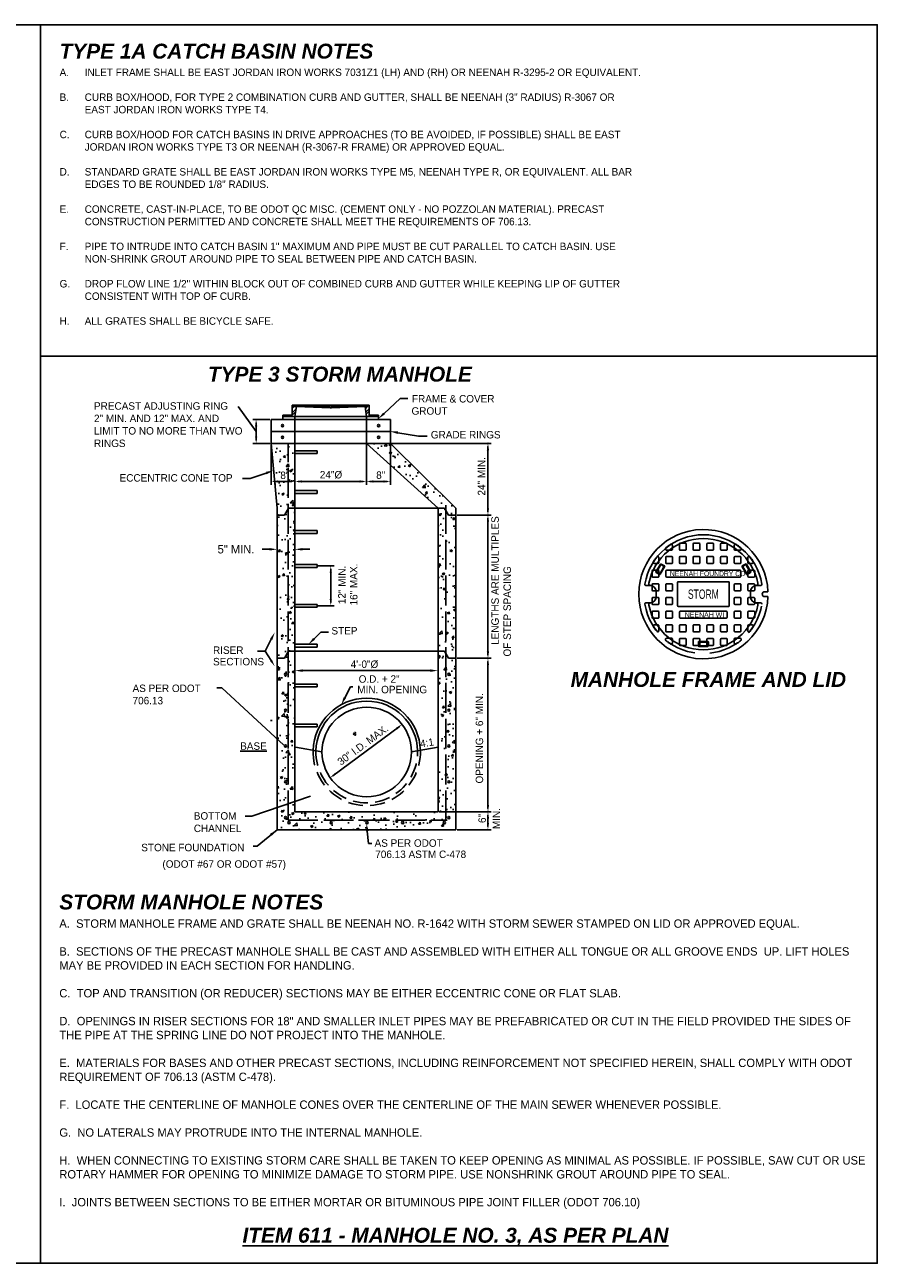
# Model space of a CAD drawing. Header units: feet. Extents: x 6 to 231, y 4 to 30.
# Tile 47 of 67: x 115 to 129, y 4 to 24. Entities that reach past the tile are written whole.
import ezdxf
from ezdxf.enums import TextEntityAlignment as Align

# ---------------------------------------------------------------- set-up
doc = ezdxf.new("R2010")
doc.units = ezdxf.units.FT
doc.header["$MEASUREMENT"] = 0
for name, pattern in [('DASHED', [0.75, 0.5, -0.25]), ('HIDDEN', [0.375, 0.25, -0.125]), ('REBAR', [0.58, 0.5, -0.08])]:
    doc.linetypes.add(name, pattern=pattern)
doc.layers.add('COLUMNS', color=6, linetype='Continuous', plot=False)
for name, color, linetype in [('DETAILS', 1, 'Continuous'), ('HIDDEN', 1, 'DASHED'), ('P-HATCH', 247, 'Continuous'), ('SH_Border', 7, 'Continuous'), ('SH_Data', 7, 'Continuous'), ('text', 9, 'Continuous'), ('TOP', 3, 'Continuous')]:
    doc.layers.add(name, color=color, linetype=linetype)
doc.styles.add('HOLLOW', font='HOLLOW', dxfattribs={"width": 0.8, "height": 0.875})
doc.styles.add('Slanted-Normal', font='font31.shx', dxfattribs={"height": 0.14})
doc.styles.get("Standard").update_dxf_attribs({"font": 'arial.ttf'})
doc.dimstyles.new('COEC', dxfattribs={"dimscale": 13.9, "dimtxt": 0.18, "dimasz": 0.18, "dimexe": 0.18, "dimexo": 0.0625, "dimgap": 0.09, "dimtad": 1, "dimzin": 0, "dimdsep": 46, "dimtxsty": 'Standard', "dimcen": 0.09, "dimclrd": 256, "dimclre": 256, "dimclrt": 256, "dimaunit": 1, "dimadec": 4, "dimazin": 0, "dimtfac": 1, "dimtofl": 0, "dimtmove": 0, "dimatfit": 3, "dimfxl": 1, "dimtolj": 1, "dimtzin": 0, "dimlwd": -1, "dimlwe": -1, "dimarcsym": 0})
doc.dimstyles.get("Standard").update_dxf_attribs({"dimtxt": 0.18, "dimasz": 0.18, "dimexe": 0.18, "dimexo": 0.0625, "dimgap": 0.09, "dimtad": 0, "dimtih": 1, "dimtoh": 1, "dimdec": 4, "dimzin": 0, "dimdsep": 46, "dimtxsty": 'Standard', "dimcen": 0.09, "dimadec": 0, "dimazin": 0, "dimtfac": 1, "dimtdec": 4, "dimtofl": 0, "dimtmove": 0, "dimatfit": 3, "dimfxl": 1, "dimtolj": 1, "dimtzin": 0, "dimarcsym": 0})
pattern_1 = [(50, (-154.33484, 204.42735), (0.38424653, -0.03361722), [0.04017857, -0.4419643]), (355, (-154.33484, 204.42735), (-0.07433107, 0.40296007), [0.03214286, -0.35357143]), (100.4514, (-154.3028, 204.42455), (0.30991574, 0.3693426), [0.03414653, -0.37561185]), (46.1842, (-154.33484, 204.5345), (0.5717363, -0.0886709), [0.0602679, -0.6629464]), (96.6356, (-154.2872, 204.5271), (0.5007122, 0.5218489), [0.0512198, -0.5634177]), (351.1842, (-154.33484, 204.5345), (0.5007118, 0.5218493), [0.0482143, -0.5303571]), (21, (-154.28127, 204.5077), (0.31977164, -0.2156887), [0.04017857, -0.4419643]), (326, (-154.28127, 204.5077), (0.1303475, 0.38847324), [0.03214286, -0.35357143]), (71.4514, (-154.25462, 204.48974), (0.45011927, 0.1727842), [0.03414653, -0.37561185]), (37.5, (-154.33484, 204.42735), (0.00651421, 0.178335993), [0, -0.34928571, 0, -0.35892857, 0, -0.35491071]), (7.5, (-154.33484, 204.42735), (0.14093011, 0.21129199), [0, -0.20464286, 0, -0.34125, 0, -0.13526786]), (327.5, (-154.4543, 204.42735), (0.285976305, -0.01208297), [0, -0.13392857, 0, -0.41785714, 0, -0.55446429]), (317.5, (-154.50787, 204.42735), (0.31242116, 0.05362767), [0, -0.17410714, 0, -0.2775, 0, -0.39375])]

# ---------------------------------------------------------------- blocks, each defined once
blk = doc.blocks.new('BCOPE', base_point=(0, 10))
at = {"layer": 'SH_Data'}
for p, q in [((0.69, 11.94), (0.69, 10.81)), ((1.94, 12.06), (0.82, 12.06)), ((0.82, 10.69), (1.94, 10.69)), ((2.07, 10.81), (2.07, 11.94))]:
    blk.add_line(p, q, dxfattribs=at)
for centre, start, end in [((0.82, 11.94), 90, 180), ((0.82, 10.81), 180, 270), ((1.94, 11.94), 0, 90), ((1.94, 10.81), 270, 0)]:
    blk.add_arc(centre, 0.125, start, end, dxfattribs=at)
blk = doc.blocks.new('*D28')
at = {"layer": 'Defpoints', "color": 0, "transparency": 16777216}
for p in [(119.411, 15.596), (119.411, 15.586), (119.711, 15.596)]:
    blk.add_point(p, dxfattribs=at)
at = {"layer": 'text', "color": 0, "lineweight": -2, "transparency": 16777216}
for p, q in [((119.286, 15.586), (119.161, 15.586)), ((119.836, 15.586), (119.961, 15.586)), ((119.411, 15.533), (119.411, 15.406)), ((119.711, 15.533), (119.711, 15.406))]:
    blk.add_line(p, q, dxfattribs=at)
at = {"layer": 'text', "color": 0, "transparency": 16777216}
for points in [[(119.286, 15.607), (119.286, 15.565), (119.411, 15.586)], [(119.836, 15.607), (119.836, 15.565), (119.711, 15.586)]]:
    blk.add_solid(points, dxfattribs=at)
at = {"layer": 'text', "color": 0, "transparency": 16777216, "insert": (118.724, 15.586), "char_height": 0.14, "attachment_point": 5, "style": 'Slanted-Normal'}
blk.add_mtext('\\A1;5" MIN.', dxfattribs=at)

msp = doc.modelspace()

# ---------------------------------------------------------------- hatches: boundary and pattern name
at = {"layer": 'P-HATCH'}
h = msp.add_hatch(dxfattribs=at)
h.set_pattern_fill('AR-CONC', color=247, scale=0.053571)
h.set_pattern_definition(pattern_1)
h.paths.add_polyline_path([(119.59587, 17.3604), (119.31145, 17.3604), (119.41145, 16.27796), (119.41145, 16.1604), (119.53899, 16.1604), (119.59587, 16.2624)])
h = msp.add_hatch(dxfattribs=at)
h.set_pattern_fill('AR-CONC', color=247, scale=0.053571)
h.set_pattern_definition(pattern_1)
h.paths.add_polyline_path([(121.31145, 17.3604), (120.91145, 17.3604), (122.11145, 16.27796), (122.21834, 16.27796), (122.2839, 16.1604), (122.41145, 16.1604), (122.41145, 16.27796)])
h.paths.add_polyline_path([(122.41145, 16.1604), (122.2839, 16.1604), (122.2417, 16.23608), (122.2417, 13.83608), (122.2839, 13.7604), (122.41145, 13.7604)])
h.paths.add_polyline_path([(122.2417, 16.23608), (122.21834, 16.27796), (122.11145, 16.27796), (122.11145, 13.87796), (122.21834, 13.87796), (122.2417, 13.83608)])
h.paths.add_polyline_path([(122.41145, 13.7604), (122.2839, 13.7604), (122.2417, 13.83608), (122.2417, 11.04616), (119.59587, 11.04616), (119.59587, 13.8624), (119.53899, 13.7604), (119.41145, 13.7604), (119.41145, 10.88748), (122.41145, 10.88748)])
h.paths.add_polyline_path([(122.30994, 13.49074, -1), (122.27244, 13.49074, -1)], flags=16)
h.paths.add_polyline_path([(122.30994, 12.89074, -1), (122.27244, 12.89074, -1)], flags=16)
h.paths.add_polyline_path([(122.30994, 12.29074, -1), (122.27244, 12.29074, -1)], flags=16)
h.paths.add_polyline_path([(122.30994, 11.69074, -1), (122.27244, 11.69074, -1)], flags=16)
h.paths.add_polyline_path([(122.30994, 11.09074, -1), (122.27244, 11.09074, -1)], flags=16)
h.paths.add_polyline_path([(122.23379, 11.00759, -1), (122.19629, 11.00759, -1)], flags=16)
h.paths.add_polyline_path([(121.53753, 11.00721, -1), (121.50003, 11.00721, -1)], flags=16)
h.paths.add_polyline_path([(119.57174, 13.49074, -1), (119.53424, 13.49074, -1)], flags=16)
h.paths.add_polyline_path([(119.57174, 12.89074, -1), (119.53424, 12.89074, -1)], flags=16)
h.paths.add_polyline_path([(120.93753, 11.00721, -1), (120.90003, 11.00721, -1)], flags=16)
h.paths.add_polyline_path([(119.57174, 12.29074, -1), (119.53424, 12.29074, -1)], flags=16)
h.paths.add_polyline_path([(120.33753, 11.00721, -1), (120.30003, 11.00721, -1)], flags=16)
h.paths.add_polyline_path([(119.57174, 11.69074, -1), (119.53424, 11.69074, -1)], flags=16)
h.paths.add_polyline_path([(119.57174, 11.09074, -1), (119.53424, 11.09074, -1)], flags=16)
h.paths.add_polyline_path([(119.63116, 11.00759, -1), (119.59366, 11.00759, -1)], flags=16)
h.paths.add_polyline_path([(122.2417, 13.83608), (122.21834, 13.87796), (122.11145, 13.87796), (122.11145, 11.18748), (119.71145, 11.18748), (119.71145, 13.87796), (119.60455, 13.87796), (119.59587, 13.8624), (119.59587, 11.04616), (122.2417, 11.04616)])
h.paths.add_polyline_path([(119.59587, 16.2624), (119.53899, 16.1604), (119.41145, 16.1604), (119.41145, 13.7604), (119.53899, 13.7604), (119.59587, 13.8624)])
h.paths.add_polyline_path([(119.71145, 16.27796), (119.60455, 16.27796), (119.59587, 16.2624), (119.59587, 13.8624), (119.60455, 13.87796), (119.71145, 13.87796)])
h.paths.add_polyline_path([(119.71145, 17.3604), (119.59587, 17.3604), (119.59587, 16.2624), (119.60455, 16.27796), (119.71145, 16.27796)])
h.paths.add_polyline_path([(119.59587, 17.3604), (119.31145, 17.3604), (119.41145, 16.27796), (119.41145, 16.1604), (119.53899, 16.1604), (119.59587, 16.2624)])

# ---------------------------------------------------------------- linework, layer by layer
at = {"layer": 'COLUMNS', "color": 3}
msp.add_lwpolyline([(99.09752, 3.62445), (99.09752, 24.37445), (129.47252, 24.37445), (129.47252, 3.62445)], close=True, dxfattribs=at)
at = {"layer": 'DETAILS'}
for p, q in [((119.6655, 17.8324), (119.6655, 18.00161)), ((119.6655, 18.00161), (120.95737, 18.00161)), ((119.6895, 17.97761), (119.6895, 18.00161)), ((119.6895, 17.97761), (120.29943, 17.97761)), ((119.71145, 17.8084), (119.7375, 17.97761)), ((119.7375, 17.97761), (120.29943, 17.95361)), ((120.29943, 17.97761), (120.29943, 17.95361)), ((120.29943, 17.95361), (120.32343, 17.95361)), ((120.32343, 17.97761), (120.32343, 17.95361)), ((120.32343, 17.97761), (120.93337, 17.97761)), ((120.88861, 17.97761), (120.32343, 17.95361)), ((120.91145, 17.8084), (120.88861, 17.97761)), ((120.93337, 17.97761), (120.93337, 18.00161)), ((120.95737, 17.8324), (120.95737, 18.00161)), ((119.31145, 17.7604), (119.71145, 17.7604)), ((119.31145, 17.3604), (119.31145, 17.7604)), ((119.51145, 17.8084), (119.51145, 17.8324)), ((119.51145, 17.8324), (119.6655, 17.8324)), ((119.51145, 17.8084), (119.71145, 17.8084)), ((119.51145, 17.7604), (119.51145, 17.8084)), ((119.71145, 17.8084), (120.91145, 17.8084)), ((119.71145, 17.7604), (119.71145, 17.8084)), ((119.71145, 17.7604), (119.71145, 17.3604)), ((119.71145, 17.7604), (120.91145, 17.7604)), ((120.91145, 17.8084), (121.11145, 17.8084)), ((120.91145, 17.7604), (120.91145, 17.8084)), ((120.91145, 17.7604), (121.31145, 17.7604)), ((120.91145, 17.3604), (120.91145, 17.7604)), ((120.95737, 17.8324), (121.11145, 17.8324)), ((121.11145, 17.8084), (121.11145, 17.8324)), ((121.11145, 17.7604), (121.11145, 17.8084)), ((121.31145, 17.7604), (121.31145, 17.3604)), ((119.31145, 17.5604), (121.31145, 17.5604)), ((119.31145, 17.3604), (119.71145, 17.3604)), ((119.31145, 17.3604), (119.41145, 16.27796)), ((119.71145, 17.3604), (120.91145, 17.3604)), ((119.71145, 13.87796), (119.71145, 17.3604)), ((119.71309, 17.23748), (120.08188, 17.23748)), ((120.08188, 17.23748), (120.08188, 17.1897)), ((120.91145, 17.3604), (122.11145, 16.27796)), ((120.91145, 17.3604), (121.31145, 17.3604)), ((121.31145, 17.3604), (122.41145, 16.27796)), ((120.08188, 17.1897), (119.71309, 17.1897)), ((119.71309, 16.56922), (120.08188, 16.56922)), ((120.08188, 16.52144), (119.71309, 16.52144)), ((120.08188, 16.56922), (120.08188, 16.52144)), ((119.41145, 13.7604), (119.41145, 16.27796)), ((119.53899, 16.1604), (119.60455, 16.27796)), ((119.60455, 16.27796), (122.21834, 16.27796)), ((122.11145, 13.87796), (122.11145, 16.27796)), ((122.2839, 16.1604), (122.21834, 16.27796)), ((122.41145, 13.7604), (122.41145, 16.27796)), ((119.41145, 16.1604), (119.53899, 16.1604)), ((122.41145, 16.1604), (122.2839, 16.1604)), ((119.71309, 15.90096), (120.08188, 15.90096)), ((120.08188, 15.85318), (119.71309, 15.85318)), ((120.08188, 15.90096), (120.08188, 15.85318)), ((119.71309, 15.33165), (120.08188, 15.33165)), ((120.08188, 15.28386), (119.71309, 15.28386)), ((120.08188, 15.33165), (120.08188, 15.28386)), ((119.71309, 14.66339), (120.08188, 14.66339)), ((120.08188, 14.61561), (119.71309, 14.61561)), ((120.08188, 14.66339), (120.08188, 14.61561)), ((119.71309, 13.99513), (120.08188, 13.99513)), ((120.08188, 13.94735), (119.71309, 13.94735)), ((120.08188, 13.99513), (120.08188, 13.94735)), ((119.41145, 10.88748), (119.41145, 13.7604)), ((119.41145, 13.7604), (119.53899, 13.7604)), ((119.53899, 13.7604), (119.60455, 13.87796)), ((119.60455, 13.87796), (122.21834, 13.87796)), ((119.71145, 11.18748), (119.71145, 13.87796)), ((122.11145, 11.18748), (122.11145, 13.87796)), ((122.2839, 13.7604), (122.21834, 13.87796)), ((122.41145, 13.7604), (122.2839, 13.7604)), ((122.41145, 10.88748), (122.41145, 13.7604)), ((119.71309, 13.32687), (120.08188, 13.32687)), ((120.08188, 13.32687), (120.08188, 13.27909)), ((120.08188, 13.27909), (119.71309, 13.27909)), ((119.71309, 12.65861), (120.08188, 12.65861)), ((120.08188, 12.65861), (120.08188, 12.61083)), ((120.08188, 12.61083), (119.71309, 12.61083)), ((120.1653, 12.1909), (119.71916, 12.26937)), ((121.6653, 12.1909), (122.11145, 12.26937)), ((119.71145, 11.18748), (122.11145, 11.18748)), ((119.41145, 10.88748), (122.41145, 10.88748))]:
    msp.add_line(p, q, dxfattribs=at)
at = {"layer": 'DETAILS', "linetype": 'REBAR'}
for p, q in [((119.59587, 11.04616), (119.59587, 17.36202)), ((122.2417, 11.04616), (122.2417, 16.32413)), ((119.59587, 11.04616), (122.2417, 11.04616))]:
    msp.add_line(p, q, dxfattribs=at)
at = {"layer": 'DETAILS'}
msp.add_circle((120.9153, 12.1909), 0.75, dxfattribs=at)
for centre, radius, start, end in [((119.50321, 17.65886), 0.01875, 0, 180), ((119.50321, 17.65886), 0.01875, 180, 0), ((121.11359, 17.65886), 0.01875, 0, 180), ((121.11359, 17.65886), 0.01875, 180, 0), ((119.50321, 17.46282), 0.01875, 0, 180), ((119.50321, 17.46282), 0.01875, 180, 0), ((121.11359, 17.46282), 0.01875, 0, 180), ((121.11359, 17.46282), 0.01875, 180, 0), ((119.55299, 13.49074), 0.01875, 0, 180), ((119.55299, 13.49074), 0.01875, 180, 0), ((122.29119, 13.49074), 0.01875, 0, 180), ((122.29119, 13.49074), 0.01875, 180, 0), ((120.9153, 12.1909), 0.9, 1.67555, 178.32445), ((119.55299, 12.89074), 0.01875, 0, 180), ((119.55299, 12.89074), 0.01875, 180, 0), ((120.9153, 12.1909), 0.852, 1.20435, 178.79565), ((122.29119, 12.89074), 0.01875, 0, 180), ((122.29119, 12.89074), 0.01875, 180, 0), ((119.55299, 12.29074), 0.01875, 0, 180), ((119.55299, 12.29074), 0.01875, 180, 0), ((122.29119, 12.29074), 0.01875, 0, 180), ((122.29119, 12.29074), 0.01875, 180, 0), ((119.55299, 11.69074), 0.01875, 0, 180), ((119.55299, 11.69074), 0.01875, 180, 0), ((122.29119, 11.69074), 0.01875, 0, 180), ((122.29119, 11.69074), 0.01875, 180, 0), ((119.55299, 11.09074), 0.01875, 0, 180), ((119.55299, 11.09074), 0.01875, 180, 0), ((119.61241, 11.00759), 0.01875, 0, 180), ((119.61241, 11.00759), 0.01875, 180, 0), ((120.31878, 11.00721), 0.01875, 0, 180), ((120.31878, 11.00721), 0.01875, 180, 0), ((120.91878, 11.00721), 0.01875, 0, 180), ((120.91878, 11.00721), 0.01875, 180, 0), ((121.51878, 11.00721), 0.01875, 0, 180), ((121.51878, 11.00721), 0.01875, 180, 0), ((122.21504, 11.00759), 0.01875, 0, 180), ((122.21504, 11.00759), 0.01875, 180, 0), ((122.29119, 11.09074), 0.01875, 0, 180), ((122.29119, 11.09074), 0.01875, 180, 0)]:
    msp.add_arc(centre, radius, start, end, dxfattribs=at)
at = {"layer": 'DETAILS', "linetype": 'HIDDEN'}
for radius, start, end in [(0.9, 178.32445, 1.67555), (0.852, 178.79565, 1.20435)]:
    msp.add_arc((120.9153, 12.1909), radius, start, end, dxfattribs=at)
at = {"layer": 'HIDDEN'}
msp.add_arc((126.55792, 14.8345), 0.99544, 189.846465, 350.153535, dxfattribs=at)
at = {"layer": 'P-HATCH'}
for p, q in [((125.92587, 15.5845), (125.92587, 15.59948)), ((126.03004, 15.57409), (125.93629, 15.57409)), ((126.04046, 15.65243), (126.04046, 15.5845)), ((127.07538, 15.65243), (127.07538, 15.5845)), ((127.08579, 15.57409), (127.17954, 15.57409)), ((127.18996, 15.5845), (127.18996, 15.59948)), ((125.79148, 15.46471), (125.80087, 15.46471)), ((125.81129, 15.45429), (125.81129, 15.36054)), ((127.30454, 15.45429), (127.30454, 15.36054)), ((127.32436, 15.46471), (127.31496, 15.46471)), ((125.80087, 15.35013), (125.73878, 15.35013)), ((125.76369, 15.20885), (125.8366, 15.33515)), ((125.82162, 15.16337), (125.7675, 15.19462)), ((125.77791, 15.21267), (125.84041, 15.32092)), ((125.81781, 15.1776), (125.78173, 15.19844)), ((125.89454, 15.28967), (125.83204, 15.18142)), ((125.90877, 15.29348), (125.83585, 15.16719)), ((125.85083, 15.33896), (125.90496, 15.30771)), ((125.85464, 15.32473), (125.89073, 15.3039)), ((125.93031, 15.13138), (125.93031, 15.22513)), ((127.1751, 15.23554), (125.94073, 15.23554)), ((127.18552, 15.13138), (127.18552, 15.22513)), ((127.27998, 15.16719), (127.20706, 15.29348)), ((127.21087, 15.30771), (127.265, 15.33896)), ((127.28379, 15.18142), (127.22129, 15.28967)), ((127.2251, 15.3039), (127.26119, 15.32473)), ((127.27542, 15.32092), (127.33792, 15.21267)), ((127.27923, 15.33515), (127.35215, 15.20885)), ((127.34833, 15.19462), (127.29421, 15.16337)), ((127.3341, 15.19844), (127.29802, 15.1776)), ((127.31496, 15.35013), (127.37705, 15.35013)), ((125.59766, 14.98034), (125.66389, 14.98034)), ((125.94073, 15.12096), (127.1751, 15.12096)), ((126.12302, 14.64179), (126.12302, 15.02721)), ((126.13865, 15.04284), (126.97719, 15.04284)), ((126.99281, 14.64179), (126.99281, 15.02721)), ((127.51817, 14.98034), (127.45195, 14.98034)), ((125.76805, 14.87617), (125.76805, 14.79284)), ((127.34778, 14.87617), (127.34778, 14.79284)), ((127.64045, 14.87616), (127.5852, 14.87616)), ((127.5852, 14.79284), (127.64045, 14.79284)), ((125.66389, 14.68867), (125.59766, 14.68867)), ((126.13865, 14.62617), (126.97719, 14.62617)), ((126.15948, 14.53763), (126.15948, 14.44388)), ((126.94594, 14.54804), (126.1699, 14.54804)), ((126.95635, 14.53763), (126.95635, 14.44388)), ((127.45195, 14.68867), (127.51817, 14.68867)), ((125.80087, 14.31888), (125.73878, 14.31888)), ((126.1699, 14.43346), (126.94594, 14.43346)), ((127.31496, 14.31888), (127.37705, 14.31888)), ((125.79148, 14.20429), (125.80087, 14.20429)), ((125.81129, 14.21471), (125.81129, 14.30846)), ((127.30454, 14.21471), (127.30454, 14.30846)), ((127.32436, 14.20429), (127.31496, 14.20429)), ((125.92587, 14.0845), (125.92587, 14.06952)), ((126.03004, 14.09492), (125.93629, 14.09492)), ((126.04046, 14.01657), (126.04046, 14.0845)), ((126.47458, 13.96992), (126.47458, 14.03242)), ((126.485, 14.04284), (126.63083, 14.04284)), ((126.485, 13.98034), (126.485, 14.022)), ((126.63083, 13.9595), (126.485, 13.9595)), ((126.49542, 14.03242), (126.62042, 14.03242)), ((126.62042, 13.96992), (126.49542, 13.96992)), ((126.63083, 14.022), (126.63083, 13.98034)), ((126.64125, 14.03242), (126.64125, 13.96992)), ((127.07538, 14.01657), (127.07538, 14.0845)), ((127.08579, 14.09492), (127.17954, 14.09492)), ((127.18996, 14.0845), (127.18996, 14.06952))]:
    msp.add_line(p, q, dxfattribs=at)
for centre, radius, start, end in [((126.55792, 14.8345), 0.99544, 9.846465, 170.153535), ((126.55792, 14.8345), 0.93229, 11.30789, 168.69211), ((125.94671, 15.59948), 0.02083, 128.624518, 180), ((125.93629, 15.5845), 0.01042, 180, 270), ((126.55792, 14.8345), 1, 123.349581, 128.624518), ((126.01962, 15.65243), 0.02083, 0, 123.349581), ((126.03004, 15.5845), 0.01042, 270, 0), ((127.09621, 15.65243), 0.02083, 56.650419, 180), ((127.08579, 15.5845), 0.01042, 180, 270), ((126.55792, 14.8345), 1, 51.375482, 56.650419), ((127.17954, 15.5845), 0.01042, 270, 0), ((127.16913, 15.59948), 0.02083, 0, 51.375482), ((125.73878, 15.37096), 0.02083, 146.778831, 270), ((126.55792, 14.8345), 1, 141.512753, 146.778831), ((125.79148, 15.44388), 0.02083, 90, 141.512753), ((125.80087, 15.45429), 0.01042, 0, 90), ((125.80087, 15.36054), 0.01042, 270, 0), ((127.31496, 15.45429), 0.01042, 90, 180), ((127.31496, 15.36054), 0.01042, 180, 270), ((127.32436, 15.44388), 0.02083, 38.487247, 90), ((126.55792, 14.8345), 1, 33.221169, 38.487247), ((127.37705, 15.37096), 0.02083, 270, 33.221169), ((125.77271, 15.20365), 0.01042, 150, 240), ((125.78694, 15.20746), 0.01042, 150, 240), ((125.82302, 15.18663), 0.01042, 240, 330), ((125.82683, 15.1724), 0.01042, 240, 330), ((125.84562, 15.32994), 0.01042, 60, 150), ((125.84944, 15.31571), 0.01042, 60, 150), ((125.88552, 15.29488), 0.01042, 330, 60), ((125.89975, 15.29869), 0.01042, 330, 60), ((125.94073, 15.22513), 0.01042, 90, 180), ((127.1751, 15.22513), 0.01042, 0, 90), ((127.21608, 15.29869), 0.01042, 120, 210), ((127.23031, 15.29488), 0.01042, 120, 210), ((127.2664, 15.31571), 0.01042, 30, 120), ((127.27021, 15.32994), 0.01042, 30, 120), ((127.289, 15.1724), 0.01042, 210, 300), ((127.29281, 15.18663), 0.01042, 210, 300), ((127.3289, 15.20746), 0.01042, 300, 30), ((127.34313, 15.20365), 0.01042, 300, 30), ((125.59766, 15.00117), 0.02083, 170.153535, 270), ((125.67437, 15.01118), 0.03125, 168.69211, 265.561992), ((125.66389, 14.87617), 0.10417, 0, 85.561992), ((125.94073, 15.13138), 0.01042, 180, 270), ((126.13865, 15.02721), 0.01562, 90, 180), ((126.97719, 15.02721), 0.01562, 0, 90), ((127.1751, 15.13138), 0.01042, 270, 0), ((127.45195, 14.87617), 0.10417, 94.438008, 180), ((127.44147, 15.01118), 0.03125, 274.438008, 11.30789), ((127.51817, 15.00117), 0.02083, 270, 9.846465), ((125.66389, 14.79284), 0.10417, 274.438008, 0), ((127.45195, 14.79284), 0.10417, 180, 265.561992), ((127.58612, 14.8345), 0.04167, 91.130911, 268.869089), ((125.59766, 14.66784), 0.02083, 90, 189.846465), ((125.67437, 14.65782), 0.03125, 94.438008, 191.30789), ((126.55792, 14.8345), 0.93229, 191.30789, 348.69211), ((126.13865, 14.64179), 0.01562, 180, 270), ((126.1699, 14.53763), 0.01042, 90, 180), ((126.94594, 14.53763), 0.01042, 0, 90), ((126.97719, 14.64179), 0.01562, 270, 0), ((127.44147, 14.65782), 0.03125, 348.69211, 85.561992), ((127.51817, 14.66784), 0.02083, 350.153535, 90), ((125.73878, 14.29804), 0.02083, 90, 213.221169), ((125.80087, 14.30846), 0.01042, 0, 90), ((126.1699, 14.44388), 0.01042, 180, 270), ((126.94594, 14.44388), 0.01042, 270, 0), ((127.31496, 14.30846), 0.01042, 90, 180), ((127.37705, 14.29804), 0.02083, 326.778831, 90), ((126.55792, 14.8345), 1, 213.221169, 218.487247), ((125.79148, 14.22513), 0.02083, 218.487247, 270), ((125.80087, 14.21471), 0.01042, 270, 0), ((127.31496, 14.21471), 0.01042, 180, 270), ((127.32436, 14.22513), 0.02083, 270, 321.512753), ((126.55792, 14.8345), 1, 321.512753, 326.778831), ((125.93629, 14.0845), 0.01042, 90, 180), ((125.94671, 14.06952), 0.02083, 180, 231.375482), ((126.55792, 14.8345), 1, 231.375482, 236.650419), ((126.01962, 14.01657), 0.02083, 236.650419, 0), ((126.03004, 14.0845), 0.01042, 0, 90), ((126.485, 14.03242), 0.01042, 90, 180), ((126.485, 13.96992), 0.01042, 180, 270), ((126.49542, 14.022), 0.01042, 90, 180), ((126.49542, 13.98034), 0.01042, 180, 270), ((126.62042, 14.022), 0.01042, 0, 90), ((126.62042, 13.98034), 0.01042, 270, 0), ((126.63083, 14.03242), 0.01042, 0, 90), ((126.63083, 13.96992), 0.01042, 270, 0), ((127.08579, 14.0845), 0.01042, 90, 180), ((127.09621, 14.01657), 0.02083, 180, 303.349581), ((126.55792, 14.8345), 1, 303.349581, 308.624518), ((127.17954, 14.0845), 0.01042, 0, 90), ((127.16913, 14.06952), 0.02083, 308.624518, 0)]:
    msp.add_arc(centre, radius, start, end, dxfattribs=at)
at = {"layer": 'SH_Border'}
for points in [[(115.4472, 3.62445), (115.4472, 24.37445)], [(115.4472, 18.82435), (129.47252, 18.82435)]]:
    msp.add_lwpolyline(points, dxfattribs=at)
at = {"layer": 'text'}
for p, q in [((121.20507, 17.86183), (121.4741, 18.11489)), ((121.4741, 18.11489), (121.60268, 18.11489)), ((118.75878, 17.97857), (119.06161, 17.5604)), ((121.43836, 17.53998), (121.7847, 17.48427)), ((121.7847, 17.48427), (121.92858, 17.48427)), ((119.2319, 16.86408), (118.96241, 16.77094)), ((118.96241, 16.77094), (118.83383, 16.77094)), ((120.0313, 14.0848), (120.14781, 14.19821)), ((120.14781, 14.19821), (120.27639, 14.19821)), ((119.31495, 14.0792), (119.21366, 13.87897)), ((119.21366, 13.87897), (119.08509, 13.87897)), ((119.21366, 13.87897), (119.10116, 13.87897)), ((119.21366, 13.87897), (119.15749, 13.87897)), ((119.31294, 13.72169), (119.21366, 13.87897)), ((119.84002, 13.55351), (120.43316, 13.55351)), ((121.98287, 13.55351), (120.43316, 13.55351)), ((120.54732, 13.09771), (120.64236, 13.28288)), ((120.64236, 13.28288), (120.68079, 13.28288)), ((119.32825, 12.71887), (119.29943, 12.71887)), ((120.92455, 10.86393), (120.94238, 10.65625)), ((120.94238, 10.65625), (121.00003, 10.65625))]:
    msp.add_line(p, q, dxfattribs=at)
at = {"layer": 'text', "color": 0}
for p, q in [((119.6655, 17.98276), (119.68435, 18.00161)), ((119.6655, 17.94564), (119.69747, 17.97761)), ((119.6655, 17.87139), (119.73127, 17.93716)), ((119.6655, 17.83427), (119.72452, 17.89328)), ((119.69747, 17.97761), (119.72147, 18.00161)), ((119.77172, 17.97761), (119.79572, 18.00161)), ((119.80884, 17.97761), (119.83284, 18.00161)), ((119.88309, 17.97761), (119.90709, 18.00161)), ((119.92021, 17.97761), (119.94421, 18.00161)), ((119.99446, 17.97761), (120.01846, 18.00161)), ((120.03158, 17.97761), (120.05558, 18.00161)), ((120.10583, 17.97761), (120.12983, 18.00161)), ((120.14295, 17.97761), (120.16695, 18.00161)), ((120.2172, 17.97761), (120.2412, 18.00161)), ((120.25432, 17.97761), (120.27832, 18.00161)), ((120.30457, 17.95361), (120.32343, 17.97248)), ((120.32857, 17.97761), (120.35257, 18.00161)), ((120.36569, 17.97761), (120.38969, 18.00161)), ((120.43994, 17.97761), (120.46394, 18.00161)), ((120.47706, 17.97761), (120.50106, 18.00161)), ((120.55131, 17.97761), (120.57531, 18.00161)), ((120.58843, 17.97761), (120.61243, 18.00161)), ((120.66267, 17.97761), (120.68667, 18.00161)), ((120.6998, 17.97761), (120.7238, 18.00161)), ((120.77404, 17.97761), (120.79804, 18.00161)), ((120.81117, 17.97761), (120.83517, 18.00161)), ((120.88541, 17.97761), (120.90941, 18.00161)), ((120.89264, 17.94771), (120.92254, 17.97761)), ((120.90147, 17.8823), (120.95737, 17.93819)), ((120.90589, 17.84959), (120.95737, 17.90107)), ((120.92254, 17.97761), (120.93337, 17.98844)), ((120.93337, 17.98844), (120.94654, 18.00161)), ((119.51145, 17.8287), (119.51515, 17.8324)), ((119.52827, 17.8084), (119.55227, 17.8324)), ((119.60252, 17.8084), (119.62652, 17.8324)), ((119.63964, 17.8084), (119.66364, 17.8324)), ((120.93895, 17.8084), (120.96295, 17.8324)), ((120.97607, 17.8084), (121.00007, 17.8324)), ((121.05032, 17.8084), (121.07432, 17.8324)), ((121.08744, 17.8084), (121.11144, 17.8324))]:
    msp.add_line(p, q, dxfattribs=at)
at = {"layer": 'text', "color": 9, "linetype": 'ByBlock'}
for p, q in [((119.29267, 17.7604), (119.00761, 17.7604)), ((119.06161, 17.4144), (119.06161, 17.7064)), ((119.29267, 17.3604), (119.00761, 17.3604)), ((119.31145, 17.34165), (119.31145, 16.66839)), ((120.91145, 17.34165), (120.91145, 16.66839)), ((120.91145, 17.34165), (120.91145, 16.66839)), ((121.31145, 17.34165), (121.31145, 16.66839)), ((121.3302, 17.3604), (123.00095, 17.3604)), ((122.94695, 16.2144), (122.94695, 17.3064)), ((119.36545, 16.72239), (119.65745, 16.72239)), ((119.76545, 16.72239), (120.85745, 16.72239)), ((120.96545, 16.72239), (121.25745, 16.72239)), ((122.4302, 16.1604), (123.00095, 16.1604)), ((122.94695, 13.8144), (122.94695, 16.1064)), ((120.10063, 15.30776), (120.36647, 15.30776)), ((120.31247, 14.6935), (120.31247, 15.25376)), ((120.10063, 14.6395), (120.36647, 14.6395)), ((122.4302, 13.7604), (123.00095, 13.7604)), ((122.94695, 11.24148), (122.94695, 13.7064)), ((120.34522, 11.79124), (121.46461, 12.61866)), ((122.1302, 11.18748), (122.99817, 11.18748)), ((122.94695, 10.94148), (122.94695, 11.13348)), ((122.4302, 10.88748), (122.99817, 10.88748))]:
    msp.add_line(p, q, dxfattribs=at)
for p in [(119.06161, 17.7604), (120.91145, 16.72239), (121.31145, 16.72239), (122.94695, 16.1604), (120.31247, 15.30776), (122.94695, 13.7604), (122.94695, 11.18748)]:
    msp.add_point(p, dxfattribs=at)
at = {"layer": 'text', "color": 0, "linetype": 'ByBlock'}
for p in [(119.31145, 17.3604), (122.94695, 17.3604)]:
    msp.add_point(p, dxfattribs=at)
at = {"layer": 'text'}
for points in [[(121.19039, 17.87743), (121.21976, 17.84622), (121.11142, 17.77373)], [(121.44177, 17.56114), (121.43496, 17.51883), (121.31142, 17.5604)], [(119.2249, 16.88433), (119.2389, 16.84382), (119.35342, 16.90607)], [(119.29583, 14.08887), (119.33407, 14.06953), (119.37298, 14.19393)], [(120.04624, 14.06945), (120.01635, 14.10016), (119.93916, 13.99513)], [(119.32879, 13.7317), (119.29708, 13.71168), (119.37298, 13.62656)], [(119.84002, 13.53208), (119.84002, 13.57494), (119.71145, 13.55351)], [(121.98287, 13.57494), (121.98287, 13.53208), (122.11145, 13.55351)], [(120.56638, 13.08792), (120.52826, 13.10749), (120.48861, 12.98332)], [(120.9032, 10.86209), (120.9459, 10.86576), (120.91356, 10.99203)]]:
    msp.add_solid(points, dxfattribs=at)
at = {"layer": 'text', "color": 9, "linetype": 'ByBlock'}
for points in [[(119.08051, 17.647), (119.04271, 17.647), (119.06161, 17.7604)], [(119.08051, 17.4738), (119.04271, 17.4738), (119.06161, 17.3604)], [(122.92805, 17.247), (122.96585, 17.247), (122.94695, 17.3604)], [(119.42485, 16.74129), (119.42485, 16.70349), (119.31145, 16.72239)], [(119.59805, 16.74129), (119.59805, 16.70349), (119.71145, 16.72239)], [(119.82485, 16.74129), (119.82485, 16.70349), (119.71145, 16.72239)], [(120.79805, 16.74129), (120.79805, 16.70349), (120.91145, 16.72239)], [(121.02485, 16.74129), (121.02485, 16.70349), (120.91145, 16.72239)], [(121.19805, 16.74129), (121.19805, 16.70349), (121.31145, 16.72239)], [(122.92805, 16.2738), (122.96585, 16.2738), (122.94695, 16.1604)], [(122.92805, 16.047), (122.96585, 16.047), (122.94695, 16.1604)], [(120.29357, 15.19436), (120.33137, 15.19436), (120.31247, 15.30776)], [(120.29357, 14.7529), (120.33137, 14.7529), (120.31247, 14.6395)], [(122.92805, 13.8738), (122.96585, 13.8738), (122.94695, 13.7604)], [(122.92805, 13.647), (122.96585, 13.647), (122.94695, 13.7604)], [(121.40561, 12.59855), (121.42808, 12.56815), (121.50804, 12.65076)], [(120.38155, 11.84164), (120.40402, 11.81125), (120.30159, 11.75904)], [(122.92805, 11.30088), (122.96585, 11.30088), (122.94695, 11.18748)], [(122.92805, 11.07408), (122.96585, 11.07408), (122.94695, 11.18748)], [(122.92805, 11.00088), (122.96585, 11.00088), (122.94695, 10.88748)]]:
    msp.add_solid(points, dxfattribs=at)
at = {"layer": 'TOP'}
msp.add_arc((126.55792, 14.8345), 1.08333, 2.203744, 357.796256, dxfattribs=at)

# ---------------------------------------------------------------- block references
at = {"layer": 'P-HATCH', "yscale": 0.08333333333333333, "zscale": 0.08333333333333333}
for p, xscale in [((126.32875, 15.51679), -0.08333333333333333), ((126.55792, 15.51679), -0.08333333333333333), ((126.55792, 15.51679), 0.08333333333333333), ((126.78708, 15.51679), 0.08333333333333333), ((126.09958, 15.29284), -0.08333333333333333), ((126.32875, 15.29284), -0.08333333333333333), ((126.55792, 15.29284), -0.08333333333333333), ((126.55792, 15.29284), 0.08333333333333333), ((126.78708, 15.29284), 0.08333333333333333), ((127.01625, 15.29284), 0.08333333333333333), ((125.87042, 15.06367), -0.08333333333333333), ((127.24542, 15.06367), 0.08333333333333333), ((125.87042, 14.8345), -0.08333333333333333), ((127.24542, 14.8345), 0.08333333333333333)]:
    msp.add_blockref('BCOPE', p, dxfattribs=dict(at, xscale=xscale))
at = {"layer": 'P-HATCH', "yscale": 0.08333333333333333, "zscale": 0.08333333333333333, "rotation": 180}
for p, xscale in [((126.09958, 15.06367), 0.08333333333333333), ((127.01625, 15.06367), -0.08333333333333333), ((125.87042, 14.8345), 0.08333333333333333), ((126.09958, 14.8345), 0.08333333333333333), ((127.01625, 14.8345), -0.08333333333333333), ((127.24542, 14.8345), -0.08333333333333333), ((125.87042, 14.60534), 0.08333333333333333), ((126.09958, 14.60534), 0.08333333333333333), ((127.01625, 14.60534), -0.08333333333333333), ((127.24542, 14.60534), -0.08333333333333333), ((126.09958, 14.37617), 0.08333333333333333), ((126.32875, 14.37617), 0.08333333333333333), ((126.55792, 14.37617), 0.08333333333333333), ((126.55792, 14.37617), -0.08333333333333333), ((126.78708, 14.37617), -0.08333333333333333), ((127.01625, 14.37617), -0.08333333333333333), ((126.32875, 14.147), 0.08333333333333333), ((126.55792, 14.147), 0.08333333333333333), ((126.55792, 14.147), -0.08333333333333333), ((126.78708, 14.147), -0.08333333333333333)]:
    msp.add_blockref('BCOPE', p, dxfattribs=dict(at, xscale=xscale))

# ---------------------------------------------------------------- texts
at = {"layer": 'P-HATCH', "style": 'HOLLOW'}
for s, height, width, p in [('NEENAH FOUNDRY CO', 0.0833333, 0.8125, (125.99701, 15.13738)), ('NEENAH WI', 0.083333, 0.875, (126.24617, 14.4483))]:
    msp.add_text(s, height=height, dxfattribs=dict(at, width=width)).set_placement(p)
at = {"layer": 'P-HATCH', "style": 'HOLLOW', "width": 0.6875}
msp.add_text('STORM', height=0.15625, dxfattribs=at).set_placement((126.55792, 14.75638), align=Align.CENTER)
at = {"layer": 'text', "style": 'Slanted-Normal'}
for s, p in [('FRAME & COVER', (121.67306, 18.04573)), ('GROUT', (121.66592, 17.84114)), ('GRADE RINGS', (121.98913, 17.44352)), ('ECCENTRIC CONE TOP', (116.77239, 16.72022)), ('STEP', (120.32311, 14.1591)), ('RISER', (118.33872, 13.83382)), ('SECTIONS', (118.33872, 13.64154)), ('MIN. OPENING', (120.75691, 13.1739)), ('O.D. + 2"', (120.77971, 13.35073)), ('%%uBASE', (118.79332, 12.22667)), ('AS PER ODOT', (121.04672, 10.60198)), ('706.13 ASTM C-478', (121.05812, 10.41377))]:
    msp.add_text(s, height=0.125, dxfattribs=at).set_placement(p)
at = {"layer": 'text', "color": 9, "linetype": 'ByBlock', "style": 'Slanted-Normal'}
for s, rotation, p in [('24" MIN.', 90, (122.83946, 16.80899)), ('LENGTHS ARE MULTIPLES  ', 90, (123.06644, 15.1085)), ('12" MIN.', 90, (120.4989, 14.98918)), ('OPENING + 6" MIN.', 90, (122.80366, 12.41838)), ('30" I.D. MAX.', 36.470686, (120.85046, 12.3079)), ('6"', 90, (122.84981, 11.07577))]:
    msp.add_text(s, height=0.125, rotation=rotation, dxfattribs=at).set_placement(p, align=Align.MIDDLE_CENTER)
for s, p in [('8"', (119.54342, 16.82605)), ('24"%%c', (120.31632, 16.83612)), ('8"', (121.14978, 16.82902)), ('4\'-0"%%c', (120.87725, 13.66111))]:
    msp.add_text(s, height=0.125, dxfattribs=at).set_placement(p, align=Align.MIDDLE_CENTER)
at = {"layer": 'text', "style": 'Slanted-Normal'}
for s, rotation, p in [('16" MAX.', 90, (120.75954, 14.64563)), ('OF STEP SPACING', 90, (123.33207, 13.78928)), ('4:1', 8.902062, (121.81891, 12.26494)), ('MIN.', 90, (123.14937, 10.8983))]:
    msp.add_text(s, height=0.125, rotation=rotation, dxfattribs=at).set_placement(p)
for s, p in [('AS PER ODOT', (116.99006, 13.25727)), ('706.13', (116.99006, 13.05127))]:
    msp.add_text(s, height=0.125, dxfattribs=at).set_placement(p, align=Align.MIDDLE_LEFT)
for s, p in [('STONE FOUNDATION', (118.86329, 10.5895)), ('(ODOT #67 OR ODOT #57)', (119.56172, 10.31314))]:
    msp.add_text(s, height=0.125, dxfattribs=at).set_placement(p, align=Align.MIDDLE_RIGHT)
for s, insert, char_height, width, attachment_point in [('{\\fArial|b1|i1|c0|p34;\\H1.78571x;TYPE 1A CATCH BASIN NOTES\\P\\pxi-3,l3,t3;\\Ffont31|c0;\\H0.5x;A.^IINLET FRAME SHALL BE EAST JORDAN IRON WORKS 7031Z1 (LH) AND (RH) OR NEENAH R-3295-2 OR EQUIVALENT.\\P\\pi0,l0,tz;\\P\\pi-3,l3,t3;B.^ICURB BOX/HOOD, FOR TYPE 2 COMBINATION CURB AND GUTTER, SHALL BE NEENAH (3" RADIUS) R-3067 OR EAST JORDAN IRON WORKS TYPE T4.\\P\\pi0,l0,tz;\\P\\pi-3,l3,t3;C.^ICURB BOX/HOOD FOR CATCH BASINS IN DRIVE APPROACHES (TO BE AVOIDED, IF POSSIBLE) SHALL BE EAST JORDAN IRON WORKS TYPE T3 OR NEENAH (R-3067-R FRAME) OR APPROVED EQUAL.\\P\\pi0,l0,tz;\\P\\pi-3,l3,t3;D.^ISTANDARD GRATE SHALL BE EAST JORDAN IRON WORKS TYPE M5, NEENAH TYPE R, OR EQUIVALENT. ALL BAR EDGES TO BE ROUNDED 1/8" RADIUS.\\P\\pi0,l0,tz;\\P\\pi-3,l3,t3;E.^ICONCRETE, CAST-IN-PLACE, TO BE ODOT QC MISC. (CEMENT ONLY - NO POZZOLAN MATERIAL). PRECAST CONSTRUCTION PERMITTED AND CONCRETE SHALL MEET THE REQUIREMENTS OF 706.13. \\P\\pi0,l0,tz;\\P\\pi-3,l3,t3;F.^IPIPE TO INTRUDE INTO CATCH BASIN 1" MAXIMUM AND PIPE MUST BE CUT PARALLEL TO CATCH BASIN. USE NON-SHRINK GROUT AROUND PIPE TO SEAL BETWEEN PIPE AND CATCH BASIN.\\P\\pi0,l0,tz;\\P\\pi-3,l3,t3;G.^IDROP FLOW LINE 1/2" WITHIN BLOCK OUT OF COMBINED CURB AND GUTTER WHILE KEEPING LIP OF GUTTER CONSISTENT WITH TOP OF CURB.\\P\\pi0,l0,tz;\\P\\pi-3,l3,t3;H.^IALL GRATES SHALL BE BICYCLE SAFE. }', (115.76738, 24.05743), 0.14, 9.666, 1), ('PRECAST ADJUSTING RING\\P2" MIN. AND 12" MAX. AND\\PLIMIT TO NO MORE THAN TWO RINGS', (116.34346, 18.04986), 0.125, 2.5497952, 1), ('{\\fArial|b1|i1|c0|p34;MANHOLE FRAME AND LID}', (126.64167, 13.53016), 0.25, 4.9222984, 2), ('{\\Fsimplex;*}', (120.67098, 12.53029), 0.125, 0.2559654, 1), ('{\\fArial|b1|i1|c0|p34;\\H1.78571x;STORM MANHOLE NOTES\\P}A.  STORM MANHOLE FRAME AND GRATE SHALL BE NEENAH NO. R-1642 WITH STORM SEWER STAMPED ON LID OR APPROVED EQUAL.\\P\\PB.  SECTIONS OF THE PRECAST MANHOLE SHALL BE CAST AND ASSEMBLED WITH EITHER ALL TONGUE OR ALL GROOVE ENDS  UP. LIFT HOLES MAY BE PROVIDED IN EACH SECTION FOR HANDLING.\\P\\PC.  TOP AND TRANSITION (OR REDUCER) SECTIONS MAY BE EITHER ECCENTRIC CONE OR FLAT SLAB.\\P\\PD.  OPENINGS IN RISER SECTIONS FOR 18" AND SMALLER INLET PIPES MAY BE PREFABRICATED OR CUT IN THE FIELD PROVIDED THE SIDES OF THE PIPE AT THE SPRING LINE DO NOT PROJECT INTO THE MANHOLE.\\P\\PE.  MATERIALS FOR BASES AND OTHER PRECAST SECTIONS, INCLUDING REINFORCEMENT NOT SPECIFIED HEREIN, SHALL COMPLY WITH ODOT REQUIREMENT OF 706.13 (ASTM C-478).\\P\\PF.  LOCATE THE CENTERLINE OF MANHOLE CONES OVER THE CENTERLINE OF THE MAIN SEWER WHENEVER POSSIBLE.\\P\\PG.  NO LATERALS MAY PROTRUDE INTO THE INTERNAL MANHOLE.\\P\\PH.  WHEN CONNECTING TO EXISTING STORM CARE SHALL BE TAKEN TO KEEP OPENING AS MINIMAL AS POSSIBLE. IF POSSIBLE, SAW CUT OR USE ROTARY HAMMER FOR OPENING TO MINIMIZE DAMAGE TO STORM PIPE. USE NONSHRINK GROUT AROUND PIPE TO SEAL. \\P\\PI.  JOINTS BETWEEN SECTIONS TO BE EITHER MORTAR OR BITUMINOUS PIPE JOINT FILLER (ODOT 706.10) ', (115.76234, 9.80202), 0.14, 13.501106, 1)]:
    msp.add_mtext(s, dxfattribs=dict(at, insert=insert, char_height=char_height, width=width, attachment_point=attachment_point))
at = {"layer": 'text', "color": 9, "insert": (120.46514, 18.64578), "char_height": 0.25, "width": 4.5165179, "attachment_point": 2, "style": 'Slanted-Normal'}
msp.add_mtext('{\\fArial|b1|i1|c0|p34;TYPE 3 STORM MANHOLE}', dxfattribs=at)
at = {"layer": 'text', "insert": (118.01629, 10.84639), "char_height": 0.125, "attachment_point": 7, "style": 'Slanted-Normal'}
msp.add_mtext('{BOTTOM}\\P{CHANNEL}\\P', dxfattribs=at)
at = {"layer": 'text', "linetype": 'Continuous', "insert": (122.40236, 4.06528), "char_height": 0.25, "attachment_point": 5, "style": 'Slanted-Normal'}
msp.add_mtext('{\\fArial|b1|i1|c0|p34;\\LITEM 611 - MANHOLE NO. 3, AS PER PLAN}', dxfattribs=at)

# ---------------------------------------------------------------- dimensions: what is measured, and where the dimension line sits
at = {"layer": 'text'}
dim = msp.add_linear_dim(base=(119.41145, 15.58603), p1=(119.71145, 15.59563), p2=(119.41145, 15.59563), text='5" MIN.', dimstyle='Standard', override={"dimtxt": 0.125, "dimasz": 0.125, "dimtxsty": 'Slanted-Normal'}, dxfattribs=at)
dim.commit()
dim.dimension.update_dxf_attribs({"geometry": '*D28', "text_midpoint": (118.72422, 15.58603)})

# ---------------------------------------------------------------- leaders
for points, dimstyle, override in [([(119.52738, 12.30192), (118.48496, 13.26332), (118.40477, 13.26332)], 'Standard', {"dimscale": 0.4, "dimtad": 1, "dimtih": 0, "dimtoh": 0}), ([(119.97071, 11.44773), (118.99014, 11.11319), (118.87788, 11.11319)], 'Standard', {"dimscale": 0.4, "dimtad": 1, "dimtih": 0, "dimtoh": 0}), ([(119.41145, 10.88748), (119.07604, 10.60985), (119.011, 10.60985)], 'COEC', {"dimscale": 0.75, "dimgap": 0.09, "dimtad": 0, "dimaunit": 0})]:
    msp.add_leader(points, dimstyle=dimstyle, override=override, dxfattribs=at)

doc.saveas('drawing.dxf')
